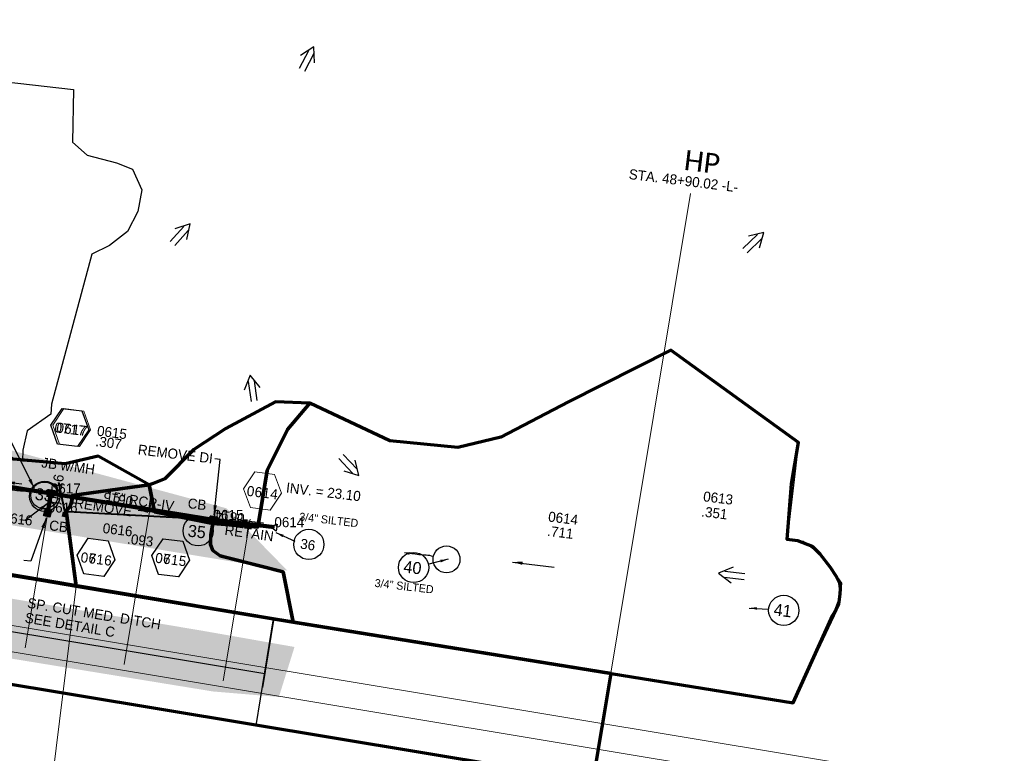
# Model space of a CAD drawing. Extents: x 1160061 to 2574774, y 200346 to 1150371.
# Tile 74 of 123: x 2485010 to 2485501, y 365571 to 365936. Entities that reach past the tile are written whole.
import ezdxf
from ezdxf.enums import TextEntityAlignment as Align

# ---------------------------------------------------------------- set-up
doc = ezdxf.new("R2010")
doc.units = 0
doc.header["$MEASUREMENT"] = 0
for name, pattern in [('DGN Style 2', [29.296317, 17.57779, -11.718527]), ('DGN Style 6', [55.721595, 0.029296, -11.718527, 20.507422, -11.718527, 0.029296, -11.718527]), ('DGN Style 7', [58.592634, 26.366685, -11.718527, 8.788895, -11.718527])]:
    doc.linetypes.add(name, pattern=pattern)
for name, color, linetype, lineweight in [('Exist Earthen Structure Ditch Cogo Point CELL', 5, 'Continuous', 13), ('Exist Plan Preparation Drainage Arrows Symbol CELL', 5, 'Continuous', 30), ('Exist Plan Preparation Drainage Notes Label', 31, 'Continuous', 30), ('Exist Plan Preparation Watershed Blue', 5, 'Continuous', 30), ('Prop Drainage Structure Box Number Symbol CELL', 9, 'Continuous', 30), ('Prop Drainage Structure Catch Basin Grate 840 03E CELL', 7, 'Continuous', 30), ('Prop Drainage Structure Catch Basin Grate 840 03E Label', 9, 'Continuous', 30), ('Prop Drainage Structure Catch Basin Grate 840 03F Label', 9, 'Continuous', 30), ('Prop Drainage Structure Catch Basin Grate 840 03G CELL', 7, 'Continuous', 30), ('Prop Drainage Structure Catch Basin Grate 840 03G Label', 9, 'Continuous', 30), ('Prop Drainage Structure Junction Box with Manhole CELL', 7, 'Continuous', 30), ('Prop Drainage Structure Junction Box with Manhole Label', 9, 'Continuous', 30), ('Prop Drainage Structure Outlet Flared End Section CELL', 9, 'Continuous', 30), ('Prop Drainage Structure Pipe CAP 15in', 9, 'Continuous', 211), ('Prop Drainage Structure Pipe RCP 15in Class III Label', 9, 'Continuous', 30), ('Prop Drainage Structure Pipe RCP 15in Class IV', 9, 'Continuous', 211), ('Prop Drainage Structure Pipe RCP 18in Class IV', 9, 'Continuous', 211), ('Prop Drainage Structure Pipe Removal Label', 9, 'Continuous', 30), ('Prop Drainage Structure Plot Symbol 20 Scale', 9, 'DGN Style 2', 13), ('Prop Drainage Structure Plot Symbol 50 Scale', 9, 'DGN Style 2', 13), ('Prop Drainage Structure Tops and Inverts LABEL', 1, 'Continuous', 30), ('Prop Earthen Structure Ditch Flow Line', 6, 'Rdy Ditch Special Prp', 30), ('Prop Plan Preparation Watershed Pre Construction', 131, 'Continuous', 30), ('Prop Vertical Profile Ditch Grade Median Label', 5, 'Continuous', 40)]:
    doc.layers.add(name, color=color, linetype=linetype, lineweight=lineweight)
for name, color, linetype, lineweight, plot in [('Scratch_Level_5', 6, 'Continuous', 0, False), ('Scratch_Level_6', 30, 'Continuous', 0, False), ('Scratch_Level_7', 9, 'Continuous', 0, False), ('Scratch_Level_8', 171, 'Continuous', 0, False), ('Scratch_Level_9', 9, 'Continuous', 0, False)]:
    doc.layers.add(name, color=color, linetype=linetype, lineweight=lineweight, plot=plot)
doc.styles.add('Style-Calibri', font='CALIBRI.TTF')
doc.styles.add('Style-font000', font='font000.shx')
doc.styles.add('Style-font001', font='font001.shx')
doc.styles.add('Style-font041', font='font041.shx')
doc.styles.add('Style-GEOMETRICFUTURA_211_M_L', font='GEOMETRICFUTURA_211_M_L.shx')
doc.linetypes.add('Rdy Ditch Special Prp', pattern='A,0.55,-0.2,[22,dgnlstyle-RdylsE.shx,S=0.001111,R=0,X=0,Y=0],-0.2,0.55', length=1.5)
doc.dimstyles.new('erosion_control', dxfattribs={"dimtxt": 4.99999, "dimasz": 9.99998, "dimexe": 2.499995, "dimexo": 2.499995, "dimgap": 2.499995, "dimtad": 0, "dimtih": 1, "dimtoh": 1, "dimzin": 3, "dimdsep": 46, "dimtxsty": 'Style-GEOMETRICFUTURA_211_M_L', "dimcen": 0.09, "dimaunit": 1, "dimadec": 4, "dimazin": 3, "dimtfac": 1, "dimtofl": 0, "dimtmove": 0, "dimatfit": 1, "dimfxl": 1, "dimtzin": 3, "dimlwd": 106, "dimarcsym": 0})

# ---------------------------------------------------------------- blocks, each defined once
blk = doc.blocks.new('*U74')
at = {"layer": 'Exist Earthen Structure Ditch Cogo Point CELL', "lineweight": 30}
blk.add_circle((-2.02, 0), 1.99, dxfattribs=at)
blk.add_open_spline([(-0.14, -0.66), (0.52, -0.97), (1.25, -1), (1.95, -1.17), (2.64, -1.34), (3.32, -1.55), (4.01, -1.67)], degree=3, knots=[0, 0, 0, 0, 0.5025, 0.5025, 0.5025, 1, 1, 1, 1], dxfattribs=at)
blk.add_solid([(4.01, -1.67), (3.19, -1.21), (3.12, -1.72), (3.52, -1.56)], dxfattribs=at)
blk = doc.blocks.new('*U75')
at = {"layer": 'Exist Earthen Structure Ditch Cogo Point CELL', "lineweight": 30}
blk.add_circle((-2.02, 0), 1.99, dxfattribs=at)
blk.add_open_spline([(-0.14, -0.66), (0.52, -0.97), (1.25, -1), (1.95, -1.17), (2.64, -1.34), (3.32, -1.55), (4.01, -1.67)], degree=3, knots=[0, 0, 0, 0, 0.5025, 0.5025, 0.5025, 1, 1, 1, 1], dxfattribs=at)
blk.add_solid([(4.01, -1.67), (3.19, -1.21), (3.12, -1.72), (3.52, -1.56)], dxfattribs=at)
blk = doc.blocks.new('EXIST PLAN PREPARATION DRAINAGE ARROWS SYMBOL_95')
at = {"layer": 'Exist Plan Preparation Drainage Arrows Symbol CELL'}
for p, q in [((-3.867991, 1.499997), (6.131989, 1.499997)), ((-3.867991, -1.499997), (6.131989, -1.499997))]:
    blk.add_line(p, q, dxfattribs=at)
at = {"layer": 'Exist Plan Preparation Drainage Arrows Symbol CELL', "flags": 128}
blk.add_lwpolyline([(0, 3.965233), (-6.867985, 0), (0, -3.965233)], dxfattribs=at)
blk = doc.blocks.new('EXIST PLAN PREPARATION DRAINAGE ARROWS SYMBOL_96')
at = {"layer": 'Exist Plan Preparation Drainage Arrows Symbol CELL'}
for p, q in [((-3.867991, 1.499997), (6.131989, 1.499997)), ((-3.867991, -1.499997), (6.131989, -1.499997))]:
    blk.add_line(p, q, dxfattribs=at)
at = {"layer": 'Exist Plan Preparation Drainage Arrows Symbol CELL', "flags": 128}
blk.add_lwpolyline([(0, 3.965233), (-6.867985, 0), (0, -3.965233)], dxfattribs=at)
blk = doc.blocks.new('EXIST PLAN PREPARATION DRAINAGE ARROWS SYMBOL_97')
at = {"layer": 'Exist Plan Preparation Drainage Arrows Symbol CELL'}
for p, q in [((-3.867991, 1.499997), (6.131989, 1.499997)), ((-3.867991, -1.499997), (6.131989, -1.499997))]:
    blk.add_line(p, q, dxfattribs=at)
at = {"layer": 'Exist Plan Preparation Drainage Arrows Symbol CELL', "flags": 128}
blk.add_lwpolyline([(0, 3.965233), (-6.867985, 0), (0, -3.965233)], dxfattribs=at)
blk = doc.blocks.new('EXIST PLAN PREPARATION DRAINAGE ARROWS SYMBOL_98')
at = {"layer": 'Exist Plan Preparation Drainage Arrows Symbol CELL'}
for p, q in [((-3.867991, 1.499997), (6.131989, 1.499997)), ((-3.867991, -1.499997), (6.131989, -1.499997))]:
    blk.add_line(p, q, dxfattribs=at)
at = {"layer": 'Exist Plan Preparation Drainage Arrows Symbol CELL', "flags": 128}
blk.add_lwpolyline([(0, 3.965233), (-6.867985, 0), (0, -3.965233)], dxfattribs=at)
blk = doc.blocks.new('EXIST PLAN PREPARATION DRAINAGE ARROWS SYMBOL_99')
at = {"layer": 'Exist Plan Preparation Drainage Arrows Symbol CELL'}
for p, q in [((-3.867991, 1.499997), (6.131989, 1.499997)), ((-3.867991, -1.499997), (6.131989, -1.499997))]:
    blk.add_line(p, q, dxfattribs=at)
at = {"layer": 'Exist Plan Preparation Drainage Arrows Symbol CELL', "flags": 128}
blk.add_lwpolyline([(0, 3.965233), (-6.867985, 0), (0, -3.965233)], dxfattribs=at)
blk = doc.blocks.new('EXIST PLAN PREPARATION DRAINAGE ARROWS SYMBOL_100')
at = {"layer": 'Exist Plan Preparation Drainage Arrows Symbol CELL'}
for p, q in [((-3.867991, 1.499997), (6.131989, 1.499997)), ((-3.867991, -1.499997), (6.131989, -1.499997))]:
    blk.add_line(p, q, dxfattribs=at)
at = {"layer": 'Exist Plan Preparation Drainage Arrows Symbol CELL', "flags": 128}
blk.add_lwpolyline([(0, 3.965233), (-6.867985, 0), (0, -3.965233)], dxfattribs=at)
blk = doc.blocks.new('PROP DRAINAGE STRUCTURE BOX NUMBER SYMBOL_155')
at = {"layer": 'Scratch_Level_7', "flags": 128}
blk.add_lwpolyline([(-5.000009, 8.944294), (5.000009, 8.944294), (9.47214, 0), (5.000009, -8.944294), (-5.000009, -8.944294), (-9.47214, 0), (-5.000009, 8.944294)], dxfattribs=at)
at = {"layer": 'Scratch_Level_7', "insert": (0.143191, -0.827124), "char_height": 4.99999, "attachment_point": 5, "line_spacing_factor": 0.6, "style": 'Style-GEOMETRICFUTURA_211_M_L'}
blk.add_mtext('\\T1.056;0614', dxfattribs=at)
blk = doc.blocks.new('PROP DRAINAGE STRUCTURE BOX NUMBER SYMBOL_156')
at = {"layer": 'Scratch_Level_7', "flags": 128}
blk.add_lwpolyline([(-5.000009, 8.944294), (5.000009, 8.944294), (9.47214, 0), (5.000009, -8.944294), (-5.000009, -8.944294), (-9.47214, 0), (-5.000009, 8.944294)], dxfattribs=at)
at = {"layer": 'Scratch_Level_7', "insert": (0.227282, -0.827124), "char_height": 4.99999, "attachment_point": 5, "line_spacing_factor": 0.6, "style": 'Style-GEOMETRICFUTURA_211_M_L'}
blk.add_mtext('\\T1.056;0615', dxfattribs=at)
blk = doc.blocks.new('PROP DRAINAGE STRUCTURE BOX NUMBER SYMBOL_157')
at = {"layer": 'Scratch_Level_7', "flags": 128}
blk.add_lwpolyline([(-5.000009, 8.944294), (5.000009, 8.944294), (9.47214, 0), (5.000009, -8.944294), (-5.000009, -8.944294), (-9.47214, 0), (-5.000009, 8.944294)], dxfattribs=at)
at = {"layer": 'Scratch_Level_7', "insert": (0.282585, -0.827124), "char_height": 4.99999, "attachment_point": 5, "line_spacing_factor": 0.6, "style": 'Style-GEOMETRICFUTURA_211_M_L'}
blk.add_mtext('\\T1.056;0616', dxfattribs=at)
blk = doc.blocks.new('PROP DRAINAGE STRUCTURE BOX NUMBER SYMBOL_264')
at = {"layer": 'Prop Drainage Structure Box Number Symbol CELL', "flags": 128}
blk.add_lwpolyline([(-5.000009, 8.944294), (5.000009, 8.944294), (9.47214, 0), (5.000009, -8.944294), (-5.000009, -8.944294), (-9.47214, 0), (-5.000009, 8.944294)], dxfattribs=at)
at = {"layer": 'Prop Drainage Structure Box Number Symbol CELL', "insert": (0.282585, -0.827124), "char_height": 4.99999, "attachment_point": 5, "line_spacing_factor": 0.6, "style": 'Style-GEOMETRICFUTURA_211_M_L'}
blk.add_mtext('\\T1.056;0716', dxfattribs=at)
blk = doc.blocks.new('PROP DRAINAGE STRUCTURE BOX NUMBER SYMBOL_265')
at = {"layer": 'Prop Drainage Structure Box Number Symbol CELL', "flags": 128}
blk.add_lwpolyline([(-5.000009, 8.944294), (5.000009, 8.944294), (9.47214, 0), (5.000009, -8.944294), (-5.000009, -8.944294), (-9.47214, 0), (-5.000009, 8.944294)], dxfattribs=at)
at = {"layer": 'Prop Drainage Structure Box Number Symbol CELL', "insert": (0.227282, -0.827124), "char_height": 4.99999, "attachment_point": 5, "line_spacing_factor": 0.6, "style": 'Style-GEOMETRICFUTURA_211_M_L'}
blk.add_mtext('\\T1.056;0715', dxfattribs=at)
blk = doc.blocks.new('PROP DRAINAGE STRUCTURE BOX NUMBER SYMBOL_292')
at = {"layer": 'Scratch_Level_7', "flags": 128}
blk.add_lwpolyline([(-5.000009, 8.944294), (5.000009, 8.944294), (9.47214, 0), (5.000009, -8.944294), (-5.000009, -8.944294), (-9.47214, 0), (-5.000009, 8.944294)], dxfattribs=at)
at = {"layer": 'Scratch_Level_7', "insert": (0.340918, -0.827124), "char_height": 4.99999, "attachment_point": 5, "line_spacing_factor": 0.6, "style": 'Style-GEOMETRICFUTURA_211_M_L'}
blk.add_mtext('\\T1.056;0617', dxfattribs=at)
blk = doc.blocks.new('PROP DRAINAGE STRUCTURE BOX NUMBER SYMBOL_293')
at = {"layer": 'Prop Drainage Structure Box Number Symbol CELL', "flags": 128}
blk.add_lwpolyline([(-5.000009, 8.944294), (5.000009, 8.944294), (9.47214, 0), (5.000009, -8.944294), (-5.000009, -8.944294), (-9.47214, 0), (-5.000009, 8.944294)], dxfattribs=at)
at = {"layer": 'Prop Drainage Structure Box Number Symbol CELL', "insert": (0.340918, -0.827124), "char_height": 4.99999, "attachment_point": 5, "line_spacing_factor": 0.6, "style": 'Style-GEOMETRICFUTURA_211_M_L'}
blk.add_mtext('\\T1.056;0717', dxfattribs=at)
blk = doc.blocks.new('PROP DRAINAGE STRUCTURE OUTLET FLARED END SECTION_1')
at = {"layer": 'Prop Drainage Structure Outlet Flared End Section CELL', "flags": 128}
blk.add_lwpolyline([(-4.24265, 0), (-2.255154, 0), (1.182339, 1.749996), (1.182339, -1.749997), (-2.255154, 0)], dxfattribs=at)
blk = doc.blocks.new('PROP DRAINAGE STRUCTURE JUNCTION BOX WITH MANHOLE')
at = {"layer": 'Prop Drainage Structure Plot Symbol 20 Scale'}
h = blk.add_hatch(color=256, dxfattribs=at)
h.paths.add_polyline_path([(2, -2), (-2, -2), (-2, 2), (2, 2)])
edge = h.paths.add_edge_path(flags=16)
edge.add_arc((0, 0), 1.5, 0, 360)
at = {"layer": 'Prop Drainage Structure Plot Symbol 50 Scale'}
h = blk.add_hatch(color=256, dxfattribs=at)
h.paths.add_polyline_path([(3.5, -3.5), (-3.5, -3.5), (-3.5, 3.5), (3.5, 3.5)])
edge = h.paths.add_edge_path(flags=16)
edge.add_arc((0, 0), 1.5, 0, 360)
at = {"layer": 'Prop Drainage Structure Junction Box with Manhole CELL', "flags": 128}
for points in [[(-1.39, 0.02), (-0.99, 0.02), (-0.99, -0.02), (-1.39, -0.02)], [(-0.71, 1.19), (-0.51, 0.85), (-0.48, 0.87), (-0.67, 1.21)], [(0.67, 1.21), (0.48, 0.87), (0.51, 0.85), (0.71, 1.19)], [(1.39, -0.02), (0.99, -0.02), (0.99, 0.02), (1.39, 0.02)], [(-0.71, -1.19), (-0.51, -0.85), (-0.48, -0.87), (-0.67, -1.21), (-0.67, -1.21)], [(0.67, -1.21), (0.48, -0.87), (0.51, -0.85), (0.71, -1.19)]]:
    blk.add_lwpolyline(points, dxfattribs=at)
at = {"layer": 'Prop Drainage Structure Junction Box with Manhole CELL'}
for radius in [1.39, 0.99, 0.953, 0.625, 0.333, 0.291, 0.0834, 0.0417]:
    blk.add_arc((0, 0), radius, 0, 360, dxfattribs=at)
blk = doc.blocks.new('PROP DRAINAGE STRUCTURE CATCH BASIN GRATE 840 03G_17')
at = {"layer": 'Prop Drainage Structure Catch Basin Grate 840 03G CELL', "flags": 128}
for points in [[(1.5, 0), (-1.5, 0), (-1.5, 2), (1.5, 2), (1.5, -0.499999), (-1.5, -0.499999), (-1.5, 0)], [(1.4896, 0.0104), (-1.4896, 0.0104), (-1.4896, 1.9896), (1.4896, 1.9896), (1.4896, 0.0104)], [(-1.3646, 1.8646), (1.3646, 1.8646), (1.3646, 0.1354), (-1.3646, 0.1354), (-1.3646, 1.8646)]]:
    blk.add_lwpolyline(points, dxfattribs=at)
for points in [[(-1.258485, 0.70434, -1), (-1.345744, 0.793844), (-0.266077, 1.846443, -1), (-0.178817, 1.756939), (-1.258485, 0.70434)], [(-1.345744, 1.623004), (-1.11656, 1.846443, -1), (-1.0293, 1.756939), (-1.258485, 1.533501, -1), (-1.345744, 1.623004)], [(-1.258485, 1.257114, -1), (-1.345744, 1.346617), (-0.833065, 1.846443, -1), (-0.745806, 1.756939), (-1.258485, 1.257114)], [(-1.345744, 1.07023), (-0.549571, 1.846443, -1), (-0.462312, 1.756939), (-1.258485, 0.980727, -1), (-1.345744, 1.07023)], [(-1.345744, 0.517457), (-0.0625, 1.768528), (-0.0625, 1.593954), (-1.258485, 0.427954, -1), (-1.345744, 0.517457)], [(-1.258485, 0.151567, -1), (-1.345744, 0.24107), (-0.0625, 1.492142), (-0.0625, 1.317567), (-1.258485, 0.151567)], [(-1.060268, 0.243002), (-0.0625, 1.215755), (-0.0625, 1.04118), (-0.973009, 0.153499, -1), (-1.060268, 0.243002)], [(-0.689515, 0.153499, -1), (-0.776774, 0.243002), (-0.0625, 0.939368), (-0.0625, 0.764794), (-0.689515, 0.153499)], [(-0.49328, 0.243002), (-0.0625, 0.662982), (-0.0625, 0.488407), (-0.406021, 0.153499, -1), (-0.49328, 0.243002)], [(-0.122526, 0.153499, -1), (-0.209785, 0.243002), (-0.0625, 0.386595), (-0.0625, 0.21202), (-0.122526, 0.153499)], [(0.0625, 1.337621), (0.584406, 1.846443, -1), (0.671666, 1.756939), (0.0625, 1.163046), (0.0625, 1.337621)], [(0.0625, 1.614008), (0.300912, 1.846443, -1), (0.388171, 1.756939), (0.0625, 1.439433), (0.0625, 1.614008)], [(0.0625, 1.061234), (0.867901, 1.846443, -1), (0.95516, 1.756939), (0.0625, 0.88666), (0.0625, 1.061234)], [(0.0625, 0.784848), (1.151395, 1.846443, -1), (1.238654, 1.756939), (0.0625, 0.610273), (0.0625, 0.784848)], [(0.0625, 0.508461), (1.258074, 1.67406, -1), (1.345334, 1.584557), (0.0625, 0.333886), (0.0625, 0.508461)], [(0.073709, 0.243002), (1.258074, 1.397674, -1), (1.345334, 1.308171), (0.160968, 0.153499), (0.073709, 0.243002)], [(0.357203, 0.243002), (1.258074, 1.121287, -1), (1.345334, 1.031784), (0.444462, 0.153499), (0.357203, 0.243002)], [(0.640698, 0.243002), (1.258074, 0.8449, -1), (1.345334, 0.755397), (0.727957, 0.153499), (0.640698, 0.243002)], [(0.924192, 0.243002), (1.258074, 0.568514, -1), (1.345334, 0.47901), (1.011451, 0.153499), (0.924192, 0.243002)], [(1.207686, 0.243002), (1.258074, 0.292127, -1), (1.345334, 0.202624), (1.294946, 0.153499, -1), (1.207686, 0.243002)]]:
    blk.add_lwpolyline(points, format="xyb", dxfattribs=at)
at = {"layer": 'Prop Drainage Structure Plot Symbol 20 Scale', "extrusion": (0, 0, -1)}
blk.add_solid([(2.00004, 2.041692), (-2.00004, 2.041692), (2.00004, -1.958388), (-2.00004, -1.958388)], dxfattribs=at)
at = {"layer": 'Prop Drainage Structure Plot Symbol 50 Scale', "extrusion": (0, 0, -1)}
blk.add_solid([(3.5, 3.541652), (-3.5, 3.541652), (3.5, -3.458348), (-3.5, -3.458348)], dxfattribs=at)
blk = doc.blocks.new('PROP DRAINAGE STRUCTURE CATCH BASIN GRATE 840 03E_9')
at = {"layer": 'Prop Drainage Structure Catch Basin Grate 840 03E CELL', "color": 7, "linetype": 'Continuous', "lineweight": 13}
blk.add_line((1.5, 0), (-1.5, 0), dxfattribs=at)
at = {"layer": 'Prop Drainage Structure Catch Basin Grate 840 03E CELL', "flags": 128}
for points in [[(1.5, 0), (-1.5, 0), (-1.5, 2), (1.5, 2), (1.5, -0.499999), (-1.5, -0.499999), (-1.5, 0)], [(-1.4896, 0.0104), (-1.4896, 1.9896), (1.4896, 1.9896), (1.4896, 0.0104), (-1.4896, 0.0104)]]:
    blk.add_lwpolyline(points, dxfattribs=at)
for points in [[(-1.3021, 1.8021, -1), (-1.1771, 1.8021), (-1.1771, 1.0417), (-1.3021, 1.0417), (-1.3021, 1.8021)], [(-1.3021, 0.1979, 1), (-1.1771, 0.1979), (-1.1771, 0.9583), (-1.3021, 0.9583), (-1.3021, 0.1979)], [(-1.125, 1.8021, -1), (-1, 1.8021), (-1, 1.0417), (-1.125, 1.0417), (-1.125, 1.8021)], [(-1.125, 0.1979, 1), (-1, 0.1979), (-1, 0.9583), (-1.125, 0.9583), (-1.125, 0.1979)], [(-0.9481, 1.8021, -1), (-0.8231, 1.8021), (-0.8231, 1.0417), (-0.9481, 1.0417), (-0.9481, 1.8021)], [(-0.9481, 0.1979, 1), (-0.8231, 0.1979), (-0.8231, 0.9583), (-0.9481, 0.9583), (-0.9481, 0.1979)], [(-0.771, 1.8021, -1), (-0.646, 1.8021), (-0.646, 1.0417), (-0.771, 1.0417), (-0.771, 1.8021)], [(-0.771, 0.1979, 1), (-0.646, 0.1979), (-0.646, 0.9583), (-0.771, 0.9583), (-0.771, 0.1979)], [(-0.5939, 1.8021, -1), (-0.4689, 1.8021), (-0.4689, 1.0417), (-0.5939, 1.0417), (-0.5939, 1.8021)], [(-0.5939, 0.1979, 1), (-0.4689, 0.1979), (-0.4689, 0.9583), (-0.5939, 0.9583), (-0.5939, 0.1979)], [(-0.4168, 1.8021, -1), (-0.2918, 1.8021), (-0.2918, 1.0417), (-0.4168, 1.0417), (-0.4168, 1.8021)], [(-0.4168, 0.1979, 1), (-0.2918, 0.1979), (-0.2918, 0.9583), (-0.4168, 0.9583), (-0.4168, 0.1979)], [(-0.2397, 1.8021, -1), (-0.1147, 1.8021), (-0.1147, 1.0417), (-0.2397, 1.0417), (-0.2397, 1.8021)], [(-0.2397, 0.1979, 1), (-0.1147, 0.1979), (-0.1147, 0.9583), (-0.2397, 0.9583), (-0.2397, 0.1979)], [(-0.0626, 1.8021, -1), (0.0624, 1.8021), (0.0624, 1.0417), (-0.0626, 1.0417), (-0.0626, 1.8021)], [(-0.0626, 0.1979, 1), (0.0624, 0.1979), (0.0624, 0.9583), (-0.0626, 0.9583), (-0.0626, 0.1979)], [(0.1145, 1.8021, -1), (0.2395, 1.8021), (0.2395, 1.0417), (0.1145, 1.0417), (0.1145, 1.8021)], [(0.1145, 0.1979, 1), (0.2395, 0.1979), (0.2395, 0.9583), (0.1145, 0.9583), (0.1145, 0.1979)], [(0.2916, 1.8021, -1), (0.4166, 1.8021), (0.4166, 1.0417), (0.2916, 1.0417), (0.2916, 1.8021)], [(0.2916, 0.1979, 1), (0.4166, 0.1979), (0.4166, 0.9583), (0.2916, 0.9583), (0.2916, 0.1979)], [(0.4687, 1.8021, -1), (0.5937, 1.8021), (0.5937, 1.0417), (0.4687, 1.0417), (0.4687, 1.8021)], [(0.4687, 0.1979, 1), (0.5937, 0.1979), (0.5937, 0.9583), (0.4687, 0.9583), (0.4687, 0.1979)], [(0.6458, 1.8021, -1), (0.7708, 1.8021), (0.7708, 1.0417), (0.6458, 1.0417), (0.6458, 1.8021)], [(0.6458, 0.1979, 1), (0.7708, 0.1979), (0.7708, 0.9583), (0.6458, 0.9583), (0.6458, 0.1979)], [(0.8229, 1.8021, -1), (0.9479, 1.8021), (0.9479, 1.0417), (0.8229, 1.0417), (0.8229, 1.8021)], [(0.8229, 0.1979, 1), (0.9479, 0.1979), (0.9479, 0.9583), (0.8229, 0.9583), (0.8229, 0.1979)], [(1, 1.8021, -1), (1.125, 1.8021), (1.125, 1.0417), (1, 1.0417), (1, 1.8021)], [(1, 0.1979, 1), (1.125, 0.1979), (1.125, 0.9583), (1, 0.9583), (1, 0.1979)], [(1.1771, 1.8021, -1), (1.3021, 1.8021), (1.3021, 1.0417), (1.1771, 1.0417), (1.1771, 1.8021)], [(1.1771, 0.1979, 1), (1.3021, 0.1979), (1.3021, 0.9583), (1.1771, 0.9583), (1.1771, 0.1979)]]:
    blk.add_lwpolyline(points, format="xyb", dxfattribs=at)
at = {"layer": 'Prop Drainage Structure Plot Symbol 20 Scale', "extrusion": (0, 0, -1)}
blk.add_solid([(2.00004, 2.000042), (-2.00004, 2.000042), (2.00004, -2.000038), (-2.00004, -2.000038)], dxfattribs=at)
at = {"layer": 'Prop Drainage Structure Plot Symbol 50 Scale', "extrusion": (0, 0, -1)}
blk.add_solid([(3.5, 3.500002), (-3.5, 3.500002), (3.5, -3.499998), (-3.5, -3.499998)], dxfattribs=at)

msp = doc.modelspace()

# ---------------------------------------------------------------- hatches: boundary and pattern name
at = {"layer": 'Scratch_Level_6'}
for points in [[(2485143.28, 365661.78), (2484931.82, 365696.58), (2484813.14, 365718.73), (2484722.71, 365739.88), (2484636.28, 365760.1), (2484598.24, 365767.57), (2484567.1, 365773.67), (2484543.46, 365793.5), (2484539.19, 365815.23), (2484524.29, 365891.2), (2484482.4, 366104.78), (2484441.85, 366286.95), (2484422.54, 366387.92), (2484426.82, 366392.27), (2484457.8, 366363.73), (2484479.95, 366281.93), (2484485.62, 366248.69), (2484488.19, 366206.08), (2484502.75, 366157.75), (2484514.02, 366146.28), (2484519.01, 366118.01), (2484515.51, 366102.82), (2484543.05, 365988.14), (2484549.82, 365945.33), (2484562.82, 365913.47), (2484577.8, 365834.18), (2484628.2, 365788.93), (2484645.96, 365782.52), (2484752.71, 365764.18), (2484859.46, 365745.84), (2484931.16, 365728.23), (2484985.17, 365727.26), (2485039.55, 365712.62), (2485112.94, 365692.85)], [(2485139.02, 365598.84), (2485106.17, 365601.58), (2485008.23, 365617.54), (2484758.75, 365657.99), (2484657.6, 365676.95), (2484604.11, 365686.46), (2484568.48, 365695.72), (2484552.76, 365702.86), (2484552.23, 365706.51), (2484555.11, 365711.36), (2484578.83, 365708.44), (2484701.69, 365688.77), (2484810.2, 365671.51), (2484884.6, 365665.29), (2484949.35, 365657.32), (2485100.78, 365631.86), (2485146.81, 365623.75)]]:
    msp.add_hatch(color=256, dxfattribs=at).paths.add_polyline_path(points)

# ---------------------------------------------------------------- linework, layer by layer
at = {"layer": 'Exist Plan Preparation Drainage Notes Label'}
for centre in [(2485022.33, 365698.81), (2485098.8, 365681.62), (2485153.95, 365674.85), (2485206.14, 365663.35), (2485390.62, 365641.96)]:
    msp.add_circle(centre, 7.54, dxfattribs=at)
at = {"layer": 'Exist Plan Preparation Watershed Blue', "color": 5, "linetype": 'Continuous', "lineweight": 70}
msp.add_line((2485031.96, 365690.96), (2485031.56, 365688.57), dxfattribs=at)
at = {"layer": 'Exist Plan Preparation Watershed Blue', "color": 5, "linetype": 'Continuous', "lineweight": 70, "flags": 128}
for points in [[(2485228.24, 365723.09), (2485194.27, 365726.49), (2485154.48, 365745.32), (2485143.29, 365732.14), (2485133.11, 365711.74), (2485128.54, 365683.41), (2485106.14, 365685.22), (2485105.13, 365679.55), (2485104.88, 365677.99), (2485104.88, 365674.87), (2485106.05, 365671.76), (2485109.76, 365669.11), (2485141.2, 365661.24), (2485146.15, 365636.13), (2485304.59, 365610.56), (2485395.26, 365595.96), (2485415.03, 365639.68), (2485416.79, 365642.48), (2485418.25, 365646.21), (2485418.8, 365650.15), (2485418.97, 365652.74), (2485418.51, 365655.41), (2485416.8, 365659.06), (2485413.97, 365663.41), (2485408.84, 365669.93), (2485404.9, 365673.87), (2485397.58, 365676.65), (2485392.38, 365677.24), (2485394.46, 365704.98), (2485398.02, 365725.59), (2485334.36, 365771.62), (2485283.42, 365745.85), (2485249.67, 365728.3), (2485228.24, 365723.09)], [(2485038, 365654.1), (2485032.94, 365691.62), (2485034.18, 365692.8), (2485035.21, 365694.45), (2485035.7, 365695.88), (2485035.82, 365697.52), (2485035.89, 365699.31), (2485074.3, 365704.49), (2485048.95, 365718.88), (2485032.44, 365715), (2485006.78, 365717.35), (2484952.77, 365746.62), (2484929.89, 365715.53), (2484929.67, 365715.39), (2484929.07, 365715.11), (2484928.73, 365715.01), (2484928.03, 365714.91), (2484927.56, 365714.93), (2484927.18, 365714.98), (2484925.42, 365715.42), (2484913.36, 365718.45), (2484902.86, 365675.93), (2484959.41, 365667.45), (2485038, 365654.1)], [(2485106.14, 365685.22), (2485128.54, 365683.41), (2485133.11, 365711.74), (2485143.29, 365732.14), (2485154.48, 365745.32), (2485137.3, 365745.88), (2485112.55, 365732.68), (2485096.71, 365722.12), (2485082.24, 365707.56), (2485076.44, 365705.17), (2485074.3, 365704.49), (2485076.97, 365691.04), (2485106.14, 365685.22)], [(2485038, 365654.1), (2485146.15, 365636.13), (2485141.2, 365661.24), (2485113.64, 365668.13), (2485109.76, 365669.11), (2485106.05, 365671.76), (2485104.88, 365674.87), (2485105.13, 365679.55), (2485106.14, 365685.22), (2485076.97, 365691.04), (2485074.3, 365704.49), (2485035.89, 365699.31), (2485035.99, 365698.29), (2485035.98, 365697.35), (2485035.72, 365695.77), (2485035.43, 365694.96), (2485035.21, 365694.45), (2485034.84, 365693.75), (2485034.48, 365693.23), (2485034.18, 365692.8), (2485033.24, 365691.88), (2485032.94, 365691.62), (2485038, 365654.1)], [(2484959.41, 365667.45), (2484970.09, 365640.65), (2484951.26, 365614.21), (2485295.69, 365557), (2485304.59, 365610.56), (2485137.1, 365637.59), (2484959.41, 365667.45)]]:
    msp.add_lwpolyline(points, close=True, dxfattribs=at)
at = {"layer": 'Prop Drainage Structure Pipe CAP 15in'}
msp.add_line((2485023.81, 365690.71), (2485025.39, 365700.23), dxfattribs=at)
at = {"layer": 'Prop Drainage Structure Pipe RCP 15in Class IV'}
msp.add_line((2485106.44, 365687.04), (2485025.39, 365700.23), dxfattribs=at)
at = {"layer": 'Prop Drainage Structure Pipe RCP 18in Class IV'}
msp.add_line((2485025.39, 365700.23), (2484911.9, 365718.82), dxfattribs=at)
at = {"layer": 'Prop Earthen Structure Ditch Flow Line', "linetype": 'Rdy Ditch Special Prp', "ltscale": 23.814138}
msp.add_line((2485132.1, 365610.3), (2484975.86, 365636.26), dxfattribs=at)
at = {"layer": 'Prop Plan Preparation Watershed Pre Construction', "color": 200, "flags": 128}
msp.add_lwpolyline([(2484960.64, 365910.16), (2485036.67, 365901.59), (2485036.17, 365875.29), (2485043.42, 365868.87), (2485058.12, 365865.06), (2485066.09, 365861.85), (2485070.73, 365851.47), (2485068.75, 365840.78), (2485063.5, 365830.72), (2485054.59, 365823.87), (2485045.84, 365819.5), (2485025.73, 365744.78), (2485025.32, 365739.8), (2485013.59, 365731.49), (2485011.42, 365721.84), (2485011.2, 365716.43), (2485032.44, 365715), (2485048.95, 365718.88), (2485074.3, 365704.49), (2485082.24, 365707.56), (2485096.71, 365722.12), (2485112.55, 365732.68), (2485137.3, 365745.88), (2485154.48, 365745.32), (2485194.27, 365726.49), (2485228.24, 365723.09), (2485249.67, 365728.3), (2485334.36, 365771.62), (2485398.02, 365725.59), (2485392.34, 365677.42), (2485400.24, 365676.49), (2485404.75, 365673.14), (2485409.27, 365669.8), (2485416.31, 365659.98), (2485419.47, 365655.59), (2485418.44, 365644.96), (2485395.26, 365595.96), (2485146.15, 365636.13), (2485038, 365654.1), (2484848.95, 365684)], dxfattribs=at)
msp.add_lwpolyline([(2484522.09, 365752.38), (2484699.32, 365711.52), (2484829.92, 365687.49), (2485136.12, 365637.75), (2485127.5, 365584.65), (2484967.08, 365611.59), (2484613.1, 365669.73), (2484511.95, 365691.79), (2484522.09, 365752.38)], close=True, dxfattribs=at)
at = {"layer": 'Prop Vertical Profile Ditch Grade Median Label', "lineweight": 0}
for p, q in [((2485344.2, 365849.74), (2485298.69, 365575.76)), ((2485020.09, 365508.56), (2485038, 365654.1))]:
    msp.add_line(p, q, dxfattribs=at)
at = {"layer": 'Scratch_Level_5'}
for p, q in [((2483768.94, 365840.01), (2487160.51, 365276.63)), ((2483766.81, 365827.18), (2487158.38, 365263.8)), ((2485075.59, 365697.31), (2485061.93, 365615.09)), ((2485023.48, 365688.73), (2485012.61, 365623.28)), ((2485124.64, 365687.49), (2485111.26, 365606.9)), ((2485136.55, 365637.13), (2485130.99, 365603.62))]:
    msp.add_line(p, q, dxfattribs=at)
at = {"layer": 'Scratch_Level_5', "lineweight": 40}
for p, q in [((2485029.13, 365705.79), (2485032.32, 365690.83)), ((2485104.21, 365687.19), (2485034.02, 365691.14))]:
    msp.add_line(p, q, dxfattribs=at)
at = {"layer": 'Scratch_Level_9', "lineweight": 120}
msp.add_line((2485136.79, 365683.43), (2485106.44, 365687.04), dxfattribs=at)

# ---------------------------------------------------------------- block references
at = {"layer": 'Exist Earthen Structure Ditch Cogo Point CELL', "lineweight": 30, "xscale": 3.375, "yscale": 3.375, "zscale": 3.375, "rotation": 186.709532}
for name, p in [('*U74', (2485015.4, 365698.44)), ('*U75', (2485215.79, 365666.56))]:
    msp.add_blockref(name, p, dxfattribs=at)
at = {"layer": 'Exist Plan Preparation Drainage Arrows Symbol CELL'}
for name, p, rotation in [('EXIST PLAN PREPARATION DRAINAGE ARROWS SYMBOL_100', (2485153.31, 365916.68), 242.157808), ('EXIST PLAN PREPARATION DRAINAGE ARROWS SYMBOL_97', (2485090.13, 365829.43), 227.956903), ('EXIST PLAN PREPARATION DRAINAGE ARROWS SYMBOL_99', (2485375.74, 365825.52), 223.939712), ('EXIST PLAN PREPARATION DRAINAGE ARROWS SYMBOL_95', (2485125.72, 365752.38), 278.462064), ('EXIST PLAN PREPARATION DRAINAGE ARROWS SYMBOL_96', (2485174.22, 365714.17), 133.442628), ('EXIST PLAN PREPARATION DRAINAGE ARROWS SYMBOL_98', (2485364.96, 365659.61), 353.002296)]:
    msp.add_blockref(name, p, dxfattribs=dict(at, rotation=rotation))
at = {"layer": 'Prop Drainage Structure Box Number Symbol CELL', "rotation": 353.002296}
for name, p in [('PROP DRAINAGE STRUCTURE BOX NUMBER SYMBOL_293', (2485034.83, 365733.13)), ('PROP DRAINAGE STRUCTURE BOX NUMBER SYMBOL_264', (2485047.93, 365668.4)), ('PROP DRAINAGE STRUCTURE BOX NUMBER SYMBOL_265', (2485085.15, 365668.13))]:
    msp.add_blockref(name, p, dxfattribs=at)
at = {"layer": 'Prop Drainage Structure Junction Box with Manhole CELL', "color": 5, "linetype": 'DGN Style 6', "lineweight": 140, "rotation": 170.568579}
msp.add_blockref('PROP DRAINAGE STRUCTURE JUNCTION BOX WITH MANHOLE', (2485025.39, 365700.23), dxfattribs=at)
at = {"layer": 'Prop Drainage Structure Outlet Flared End Section CELL', "color": 1, "linetype": 'DGN Style 7', "lineweight": 70, "rotation": 350.568577}
msp.add_blockref('PROP DRAINAGE STRUCTURE OUTLET FLARED END SECTION_1', (2485136.79, 365683.43), dxfattribs=at)
at = {"layer": 'Prop Drainage Structure Plot Symbol 20 Scale'}
for name, p, rotation in [('PROP DRAINAGE STRUCTURE CATCH BASIN GRATE 840 03E_9', (2485023.81, 365690.71), 165.903351), ('PROP DRAINAGE STRUCTURE CATCH BASIN GRATE 840 03G_17', (2485106.44, 365687.04), 80.171958)]:
    msp.add_blockref(name, p, dxfattribs=dict(at, rotation=rotation))
at = {"layer": 'Scratch_Level_7', "rotation": 353.002296}
for name, p in [('PROP DRAINAGE STRUCTURE BOX NUMBER SYMBOL_292', (2485035.78, 365733.05)), ('PROP DRAINAGE STRUCTURE BOX NUMBER SYMBOL_155', (2485130.85, 365701.47)), ('PROP DRAINAGE STRUCTURE BOX NUMBER SYMBOL_157', (2485047.93, 365668.4)), ('PROP DRAINAGE STRUCTURE BOX NUMBER SYMBOL_156', (2485085.15, 365668.13))]:
    msp.add_blockref(name, p, dxfattribs=at)

# ---------------------------------------------------------------- texts
at = {"layer": 'Exist Plan Preparation Drainage Notes Label', "style": 'Style-font000'}
for s, height, rotation, p in [('33', 6, 353.3861, (2485017.22, 365697.1)), ('35', 6, 353.3861, (2485093.38, 365678.8)), ('36', 5, 351.288, (2485149.38, 365672.86)), ('40', 6, 353.3861, (2485200.86, 365660.89)), ('41', 6, 353.3861, (2485385.34, 365639.5))]:
    msp.add_text(s, height=height, rotation=rotation, dxfattribs=at).set_placement(p)
at = {"layer": 'Exist Plan Preparation Drainage Notes Label', "style": 'Style-font001'}
for p in [(2485163.89, 365687.08), (2485201.46, 365654.04)]:
    msp.add_text('3/4" SILTED', height=4, rotation=353.3861, dxfattribs=at).set_placement(p, align=Align.MIDDLE_CENTER)
at = {"layer": 'Prop Drainage Structure Catch Basin Grate 840 03E Label', "style": 'Style-GEOMETRICFUTURA_211_M_L'}
msp.add_text('CB', height=5, rotation=353.0023, dxfattribs=at).set_placement((2485029.26, 365683.89), align=Align.MIDDLE_CENTER)
at = {"layer": 'Prop Drainage Structure Catch Basin Grate 840 03G Label', "style": 'Style-GEOMETRICFUTURA_211_M_L'}
msp.add_text('CB', height=5, rotation=353.0023, dxfattribs=at).set_placement((2485098.28, 365694.9), align=Align.MIDDLE_CENTER)
at = {"layer": 'Prop Drainage Structure Junction Box with Manhole Label', "style": 'Style-GEOMETRICFUTURA_211_M_L'}
msp.add_text('JB w/MH', height=5, rotation=352.1538, dxfattribs=at).set_placement((2485034.05, 365713.94), align=Align.MIDDLE_CENTER)
at = {"layer": 'Prop Drainage Structure Pipe RCP 15in Class III Label', "style": 'Style-GEOMETRICFUTURA_211_M_L'}
msp.add_text('15" RCP-IV ', height=5, rotation=351.3815, dxfattribs=at).set_placement((2485070.66, 365696.33), align=Align.MIDDLE_CENTER)
at = {"layer": 'Prop Drainage Structure Pipe Removal Label', "style": 'Style-GEOMETRICFUTURA_211_M_L'}
for s, rotation, p in [('REMOVE', 350.903, (2485037.61, 365698.25)), ('RETAIN', 352.1674, (2485112.43, 365684.64))]:
    msp.add_text(s, height=5, rotation=rotation, dxfattribs=at).set_placement(p, align=Align.TOP_LEFT)
at = {"layer": 'Prop Drainage Structure Pipe Removal Label', "insert": (2485106.08, 365717.62), "char_height": 5, "attachment_point": 6, "rotation": 353.0023, "line_spacing_factor": 0.6, "style": 'Style-GEOMETRICFUTURA_211_M_L'}
msp.add_mtext('REMOVE DI', dxfattribs=at)
at = {"layer": 'Prop Drainage Structure Tops and Inverts LABEL', "insert": (2485142.98, 365705.68), "char_height": 5, "attachment_point": 1, "rotation": 353.2393, "line_spacing_factor": 0.6, "style": 'Style-GEOMETRICFUTURA_211_M_L'}
msp.add_mtext('INV. = 23.10', dxfattribs=at)
at = {"layer": 'Prop Earthen Structure Ditch Flow Line', "linetype": 'Rdy Ditch Special Prp', "insert": (2485014.2, 365648.33), "char_height": 5, "attachment_point": 1, "rotation": 350.5686, "line_spacing_factor": 0.9, "style": 'Style-GEOMETRICFUTURA_211_M_L'}
msp.add_mtext('SP. CUT MED. DITCH\\PSEE DETAIL C', dxfattribs=at)
at = {"layer": 'Prop Vertical Profile Ditch Grade Median Label', "lineweight": 0, "style": 'Style-Calibri'}
msp.add_text('HP', height=10, rotation=353.0023, dxfattribs=at).set_placement((2485349.34, 365860.47), align=Align.CENTER)
at = {"layer": 'Prop Vertical Profile Ditch Grade Median Label', "lineweight": 0, "style": 'Style-GEOMETRICFUTURA_211_M_L'}
msp.add_text('STA. 48+90.02 -L-', height=5, rotation=353.0023, dxfattribs=at).set_placement((2485313.79, 365861.96), align=Align.TOP_LEFT)
at = {"layer": 'Scratch_Level_6', "style": 'Style-GEOMETRICFUTURA_211_M_L'}
for s, p in [('0615', (2485048.78, 365734.04)), ('0613', (2485350.86, 365701.36)), ('.351', (2485349.93, 365693.81)), ('0616', (2485001.79, 365690.93)), ('0614', (2485273.62, 365691.29)), ('0616', (2485051.61, 365685.55)), ('.711', (2485273.18, 365684.11))]:
    msp.add_text(s, height=5, rotation=353.0023, dxfattribs=at).set_placement(p, align=Align.TOP_LEFT)
at = {"layer": 'Scratch_Level_6', "char_height": 5, "attachment_point": 1, "rotation": 353.0023, "line_spacing_factor": 0.9, "style": 'Style-GEOMETRICFUTURA_211_M_L'}
for s, insert in [('.307', (2485048.04, 365728.84)), ('.093', (2485063.8, 365680.24))]:
    msp.add_mtext(s, dxfattribs=dict(at, insert=insert))
at = {"layer": 'Scratch_Level_8', "linetype": 'Continuous', "lineweight": 30, "style": 'Style-font041'}
for s, rotation, p in [('0616', 80.5719, (2485024.6, 365695.47)), ('0615', 170.7561, (2485065.92, 365693.63)), ('0614', 173.2187, (2485121.61, 365685.23))]:
    msp.add_text(s, height=5, rotation=rotation, dxfattribs=at).set_placement(p, align=Align.TOP_LEFT)
at = {"layer": 'Scratch_Level_8', "linetype": 'Continuous', "style": 'Style-font041'}
for s, p in [('0617', (2485025.39, 365705.23)), ('0616', (2485023.81, 365695.71)), ('0615', (2485106.44, 365692.04)), ('0614', (2485136.79, 365688.43))]:
    msp.add_text(s, height=5, dxfattribs=at).set_placement(p, align=Align.TOP_LEFT)

# ---------------------------------------------------------------- leaders
at = {"layer": 'Exist Plan Preparation Drainage Notes Label'}
for points, override in [([(2485002.46, 365706), (2485010.86, 365704.97)], {"dimtxt": 5, "dimasz": 5, "dimgap": 0, "dimlwd": -2}), ([(2485068.86, 365692), (2485082.64, 365690.31)], {"dimtxt": 5, "dimasz": 5, "dimgap": 0, "dimlwd": -2}), ([(2485118.47, 365687.17), (2485131.37, 365685.58)], {"dimtxt": 5, "dimasz": 5, "dimgap": 0, "dimlwd": -2}), ([(2485137.49, 365680.72), (2485146.94, 365676.47)], {"dimtxt": 4, "dimasz": 4, "dimgap": 0, "dimtxsty": 'Style-font001', "dimlwd": -2}), ([(2485223.43, 365667.5), (2485213.81, 365665.09)], {"dimtxt": 4, "dimasz": 4, "dimgap": 0, "dimtxsty": 'Style-font001', "dimlwd": -2}), ([(2485255.51, 365666.08), (2485276.28, 365663.53)], {"dimtxt": 5, "dimasz": 5, "dimgap": 0, "dimlwd": -2}), ([(2485373.33, 365643.15), (2485383.23, 365642.62)], {"dimtxt": 4, "dimasz": 4, "dimgap": 0, "dimtxsty": 'Style-font001', "dimlwd": -2})]:
    msp.add_leader(points, dimstyle='erosion_control', override=override, dxfattribs=at)
at = {"layer": 'Prop Drainage Structure Catch Basin Grate 840 03F Label'}
msp.add_leader([(2485024.27, 365695.55), (2485012.55, 365686.85), (2485009.87, 365687.18)], dimstyle='erosion_control', override={"dimtxt": 5, "dimasz": 5, "dimgap": 0, "dimlwd": -2}, dxfattribs=at)
at = {"layer": 'Prop Drainage Structure Pipe Removal Label'}
for points, override in [([(2485017.18, 365702.68), (2484995.22, 365746.76)], {"dimtxt": 5, "dimasz": 5, "dimgap": 0, "dimlwd": -2}), ([(2485106.77, 365689.37), (2485109.72, 365717.22), (2485107.12, 365717.49)], {"dimtxt": 5, "dimasz": 5, "dimgap": 1.94697, "dimlwd": -2}), ([(2485023.13, 365687.98), (2485015.34, 365666.5), (2485011.9, 365666.92)], {"dimtxt": 5, "dimasz": 5, "dimgap": 0, "dimlwd": -2})]:
    msp.add_leader(points, dimstyle='erosion_control', override=override, dxfattribs=at)

doc.saveas('drawing.dxf')
